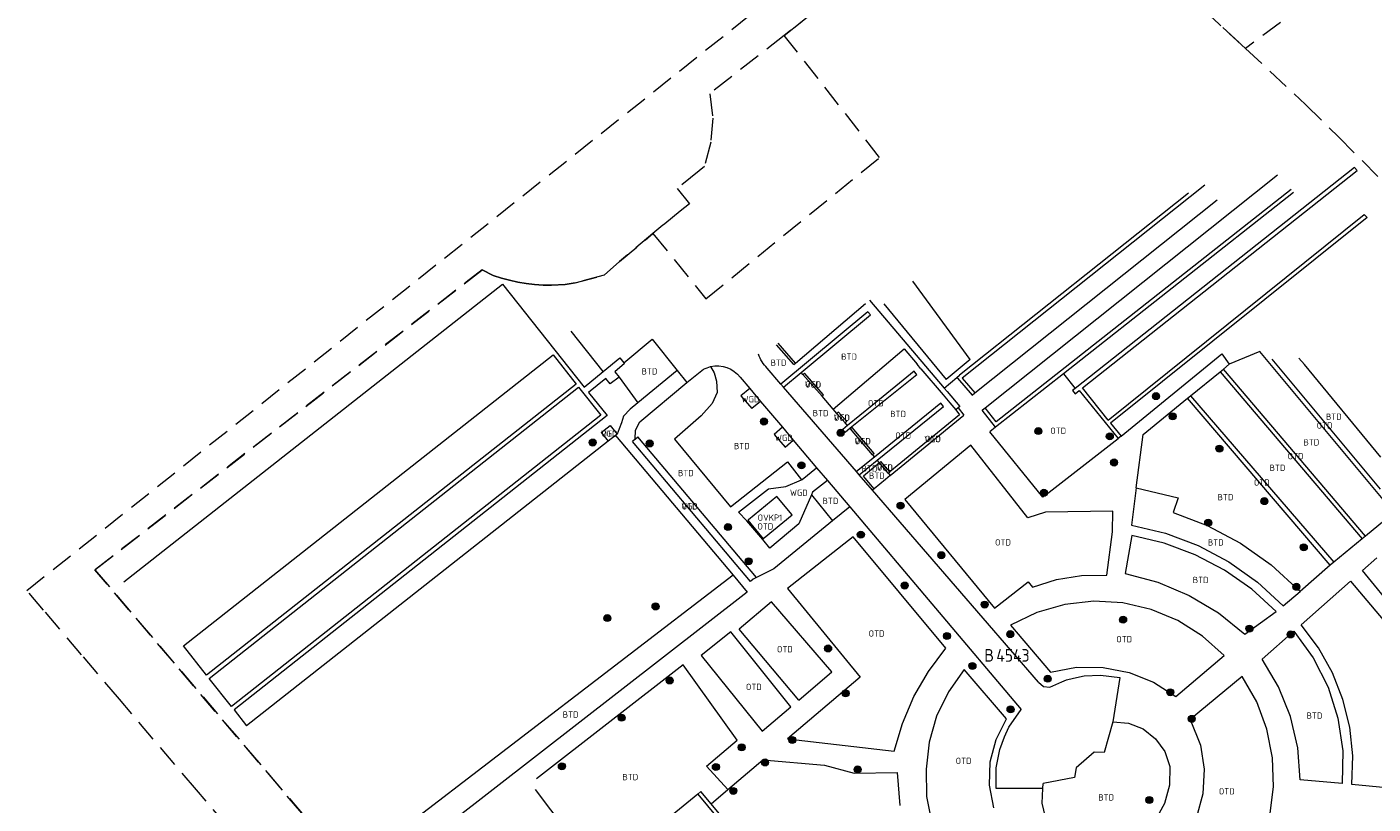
# Model space of a CAD drawing. Header units: metres. Extents: x 207644 to 210135, y 370459 to 373417.
# Tile 229 of 256: x 207796 to 207988, y 372842 to 372953. Entities that reach past the tile are written whole.
import ezdxf
from ezdxf.enums import TextEntityAlignment as Align

# ---------------------------------------------------------------- set-up
doc = ezdxf.new("R2010")
doc.units = ezdxf.units.M
doc.linetypes.add('HIDDEN2', pattern=[4.7625, 3.175, -1.5875])
for name, color, linetype in [('BTD', 7, 'Continuous'), ('KAD_perceelnummer', 212, 'Continuous'), ('KAD_sectie', 212, 'Continuous'), ('KAD_Vastgesteld_Perceel', 212, 'Continuous'), ('OTD', 7, 'Continuous'), ('OVKP1', 7, 'Continuous'), ('VGO', 7, 'Continuous'), ('WGD', 7, 'Continuous')]:
    doc.layers.add(name, color=color, linetype=linetype)
for name, color, linetype, lineweight in [('GBOR', 7, 'Continuous', 25), ('GIMGMV', 7, 'Continuous', 25), ('GMV', 7, 'Continuous', 25), ('LSHD', 34, 'Continuous', 35), ('Q26_boom', 72, 'Continuous', 0)]:
    doc.layers.add(name, color=color, linetype=linetype, lineweight=lineweight)
doc.styles.add('ISO', font='isocpeur.ttf', dxfattribs={"height": 1})
doc.styles.add('ISOCP', font='ISOCP.shx', dxfattribs={"height": 1.8})

# ---------------------------------------------------------------- blocks, each defined once
blk = doc.blocks.new('ACMAP_ANN_TEMPLATE_Vastgesteld_Perceelnummer')
at = {"layer": 'KAD_perceelnummer', "style": 'ISOCP'}
blk.add_attdef('Perceelnummer', text='', height=1.8, dxfattribs=at).set_placement((0, 0), align=Align.MIDDLE)
at = {"layer": 'KAD_sectie', "style": 'ISOCP'}
blk.add_attdef('sectie', text='', height=1.8, dxfattribs=at).set_placement((-2.7, 0), align=Align.MIDDLE_RIGHT)
blk = doc.blocks.new('Q26')
blk.add_hatch(color=256).paths.add_polyline_path([(-0.45, -0.01, 1), (0.55, -0.01, 1)])
blk.add_circle((0.05, -0.01), 0.5)

msp = doc.modelspace()

# ---------------------------------------------------------------- linework, layer by layer
at = {"layer": 'GBOR', "color": 253, "linetype": 'Continuous', "lineweight": 13}
for points in [[(207918.539, 372913.651), (207927.439, 372902.869)], [(207878.501, 372904.001), (207873.917, 372909.773)], [(207893.82, 372904.714), (207894.333, 372903.817), (207894.645, 372902.632), (207894.77, 372901.031), (207894.041, 372899.429), (207892.478, 372897.693), (207888.649, 372894.344), (207896.65, 372884.683), (207904.817, 372891.098)], [(207930.885, 372905.713), (207927.439, 372902.869)], [(207880.752, 372903.207), (207883.421, 372899.533)], [(207927.17, 372901.645), (207928.98, 372903.149)], [(207899.421, 372901.559), (207898.132, 372900.541)], [(207898.132, 372900.541), (207899.704, 372898.73)], [(207900.969, 372899.729), (207899.704, 372898.73)], [(207904.078, 372896.053), (207902.903, 372895.034), (207904.481, 372893.216), (207905.633, 372894.215)], [(207904.817, 372891.098), (207906.812, 372888.558)], [(207903.277, 372886.17), (207899.252, 372882.856)], [(207905.454, 372883.528), (207903.277, 372886.17)], [(207908.209, 372886.419), (207911.242, 372882.699)], [(207901.485, 372880.259), (207905.454, 372883.528)], [(207899.252, 372882.856), (207899.155, 372882.776)], [(207899.155, 372882.776), (207901.333, 372880.134)], [(207901.333, 372880.134), (207901.485, 372880.259)], [(207905.27, 372856.131), (207896.708, 372866.851)], [(207906.414, 372857.105), (207897.921, 372867.232)]]:
    msp.add_lwpolyline(points, dxfattribs=at)
at = {"layer": 'GIMGMV', "color": 253, "linetype": 'Continuous', "lineweight": 13}
for points in [[(207906.99, 372903.588), (207907.215, 372903.787)], [(207928.98, 372903.149), (207929.376, 372903.494)], [(207909.957, 372900.678), (207909.729, 372900.483)], [(207931.158, 372900.648), (207931.535, 372900.976)], [(207929.186, 372898.807), (207928.842, 372898.515)], [(207929.414, 372899), (207929.186, 372898.807)], [(207912.089, 372898.199), (207911.862, 372898.003)], [(207913.268, 372896.878), (207913.044, 372896.678)], [(207878.205, 372895.308), (207879.502, 372896.321)], [(207878.205, 372895.308), (207879.192, 372894.044)], [(207879.502, 372896.321), (207880.463, 372895.043)], [(207883.066, 372894.335), (207883.456, 372894.664)], [(207883.066, 372894.335), (207882.677, 372894.028)], [(207899.917, 372874.371), (207899.537, 372874.046), (207882.677, 372894.028)]]:
    msp.add_lwpolyline(points, dxfattribs=at)
at = {"layer": 'GMV', "color": 253, "linetype": 'Continuous', "lineweight": 13}
for points in [[(207950.564, 372897.056), (207946.934, 372901.655), (207986.122, 372932.678), (207985.75, 372933.145), (207945.887, 372901.597)], [(207933.005, 372898.843), (207974.777, 372932.088)], [(207962.035, 372929.457), (207929.376, 372903.494)], [(207964.383, 372930.621), (207929.718, 372903.063)], [(207976.698, 372929.984), (207934.611, 372896.825)], [(207977.038, 372929.552), (207944.216, 372903.692)], [(207931.535, 372900.976), (207966.161, 372928.531)], [(207950.564, 372897.056), (207987.148, 372926.413), (207987.569, 372925.983), (207950.937, 372896.631)], [(207810.056, 372874.007), (207864.132, 372916.476), (207875.765, 372901.777), (207878.501, 372904.001)], [(207930.885, 372905.713), (207922.694, 372916.92)], [(207916.53, 372914.19), (207927.17, 372901.645)], [(207916.648, 372912.076), (207916.265, 372912.528), (207903.868, 372902.223)], [(207905.953, 372905.218), (207915.958, 372913.705)], [(207906.751, 372903.876), (207916.648, 372912.076)], [(207881.455, 372905.237), (207885.462, 372908.623)], [(207885.462, 372908.623), (207889.063, 372904.145)], [(207821.859, 372860.676), (207818.567, 372864.834), (207871.326, 372906.384), (207874.631, 372902.209), (207821.859, 372860.676)], [(207905.724, 372905.024), (207903.245, 372907.834)], [(207905.953, 372905.218), (207903.47, 372908.032)], [(207911.32, 372898.632), (207921.453, 372907.227)], [(207921.453, 372907.227), (207923.299, 372905.05)], [(207952.42, 372894.781), (207966.8, 372906.517)], [(207966.8, 372906.517), (207967.874, 372905.034)], [(207972.226, 372906.88), (207967.874, 372905.034)], [(207991.347, 372885.041), (207990.81, 372884.58), (207972.226, 372906.88)], [(207878.501, 372904.001), (207880.889, 372905.942)], [(207881.524, 372905.156), (207880.131, 372903.98), (207880.752, 372903.207)], [(207880.889, 372905.942), (207881.455, 372905.237)], [(207881.455, 372905.237), (207881.524, 372905.156)], [(207890.436, 372902.438), (207892.831, 372904.334)], [(207903.868, 372902.223), (207901.911, 372904.488)], [(207905.724, 372905.024), (207905.953, 372905.218)], [(207923.859, 372904.389), (207923.299, 372905.05)], [(207923.859, 372904.389), (207927.008, 372900.677)], [(207966.575, 372903.978), (207967.041, 372904.357)], [(207967.041, 372904.357), (207967.874, 372905.034)], [(207987.322, 372880.523), (207967.041, 372904.357)], [(207973.939, 372905.771), (207989.436, 372887.217)], [(207978.614, 372904.987), (207977.803, 372905.903)], [(207989.524, 372891.759), (207978.614, 372904.987)], [(207880.752, 372903.207), (207879.489, 372902.234), (207878.87, 372903), (207876.38, 372901.027), (207879.058, 372897.73), (207825.792, 372855.715), (207827.574, 372853.428)], [(207889.063, 372904.145), (207883.421, 372899.533)], [(207883.735, 372896.818), (207890.436, 372902.438)], [(207889.063, 372904.145), (207890.436, 372902.438)], [(207898.049, 372903.181), (207899.421, 372901.559)], [(207904.238, 372901.794), (207906.751, 372903.876)], [(207906.99, 372903.588), (207906.751, 372903.876)], [(207909.729, 372900.483), (207906.99, 372903.588)], [(207909.957, 372900.678), (207907.215, 372903.787)], [(207923.25, 372903.552), (207922.886, 372904.037), (207916.885, 372899.179), (207913.369, 372896.283)], [(207923.25, 372903.552), (207913.758, 372895.906)], [(207928.98, 372903.149), (207929.075, 372903.041)], [(207929.075, 372903.041), (207931.158, 372900.648)], [(207929.718, 372903.063), (207931.535, 372900.976)], [(207944.216, 372903.692), (207934.522, 372896.054)], [(207944.216, 372903.692), (207945.887, 372901.597)], [(207962.36, 372900.553), (207966.575, 372903.978)], [(207966.575, 372903.978), (207986.859, 372880.141)], [(207874.986, 372901.774), (207878.171, 372897.8), (207825.402, 372856.19), (207822.247, 372860.184), (207874.986, 372901.774)], [(207899.421, 372901.559), (207900.969, 372899.729)], [(207904.238, 372901.794), (207903.868, 372902.223)], [(207914.67, 372889.718), (207904.238, 372901.794)], [(207911.32, 372898.632), (207909.729, 372900.483)], [(207927.008, 372900.677), (207927.978, 372899.534)], [(207927.17, 372901.645), (207927.58, 372901.162)], [(207927.58, 372901.162), (207929.414, 372899)], [(207945.887, 372901.597), (207945.514, 372901.302)], [(207945.514, 372901.302), (207945.875, 372900.825), (207946.464, 372901.282), (207952.017, 372894.454)], [(207961.932, 372900.206), (207962.36, 372900.553)], [(207962.36, 372900.553), (207982.791, 372876.783)], [(207882.322, 372898.634), (207881.377, 372897.656), (207881.089, 372896.66)], [(207883.421, 372899.533), (207882.322, 372898.634)], [(207900.969, 372899.729), (207904.078, 372896.053)], [(207911.862, 372898.003), (207911.32, 372898.632)], [(207917.613, 372891.344), (207927.074, 372899.001), (207926.681, 372899.468), (207917.23, 372891.796)], [(207927.978, 372899.534), (207928.842, 372898.515)], [(207928.842, 372898.515), (207929.355, 372897.826)], [(207929.186, 372898.807), (207929.977, 372897.754)], [(207932.575, 372898.5), (207932.868, 372898.734)], [(207934.522, 372896.054), (207932.575, 372898.5)], [(207932.868, 372898.734), (207933.005, 372898.843)], [(207934.611, 372896.825), (207933.005, 372898.843)], [(207955.557, 372895.026), (207961.932, 372900.206)], [(207982.29, 372876.364), (207961.932, 372900.206)], [(207881.089, 372896.66), (207880.79, 372895.834)], [(207883.108, 372895.655), (207883.735, 372896.818)], [(207913.044, 372896.678), (207911.862, 372898.003)], [(207913.268, 372896.878), (207912.089, 372898.199)], [(207913.369, 372896.283), (207913.044, 372896.678)], [(207929.355, 372897.826), (207919.428, 372889.695)], [(207919.483, 372889.159), (207929.977, 372897.754)], [(207950.937, 372896.631), (207952.42, 372894.781)], [(207880.225, 372894.856), (207897.026, 372874.946)], [(207880.79, 372895.834), (207880.463, 372895.043)], [(207883.066, 372894.335), (207883.108, 372895.655)], [(207900.384, 372874.608), (207883.456, 372894.664)], [(207904.078, 372896.053), (207905.633, 372894.215)], [(207913.369, 372896.283), (207912.708, 372895.738)], [(207913.023, 372895.314), (207912.708, 372895.738)], [(207913.758, 372895.906), (207913.023, 372895.314)], [(207913.807, 372895.845), (207913.758, 372895.906)], [(207914.036, 372896.04), (207913.807, 372895.845)], [(207916.956, 372892.134), (207913.807, 372895.845)], [(207917.185, 372892.328), (207914.036, 372896.04)], [(207934.522, 372896.054), (207933.713, 372895.417)], [(207941.24, 372886.064), (207933.713, 372895.417)], [(207952.42, 372894.781), (207952.017, 372894.454)], [(207954.579, 372887.416), (207955.557, 372895.026)], [(207905.633, 372894.215), (207908.962, 372890.279)], [(207930.958, 372893.49), (207921.561, 372885.718)], [(207939.093, 372883.112), (207930.958, 372893.49)], [(207941.716, 372886.445), (207952.017, 372894.454)], [(207917.23, 372891.796), (207914.67, 372889.718)], [(207915.054, 372889.273), (207917.613, 372891.344)], [(207917.92, 372890.985), (207915.651, 372889.056)], [(207917.185, 372892.328), (207916.956, 372892.134)], [(207916.956, 372892.134), (207917.23, 372891.796)], [(207917.92, 372890.985), (207917.613, 372891.344)], [(207918.148, 372891.179), (207917.92, 372890.985)], [(207917.978, 372890.917), (207917.92, 372890.985)], [(207919.196, 372889.505), (207917.978, 372890.917)], [(207919.428, 372889.695), (207918.148, 372891.179)], [(207906.919, 372888.604), (207908.962, 372890.279)], [(207908.962, 372890.279), (207910.495, 372888.468)], [(207915.054, 372889.273), (207914.67, 372889.718)], [(207916.952, 372887.076), (207915.054, 372889.273)], [(207917.172, 372887.266), (207915.651, 372889.056)], [(207919.483, 372889.159), (207918.776, 372888.58)], [(207919.196, 372889.505), (207919.428, 372889.695)], [(207919.288, 372889.398), (207919.196, 372889.505)], [(207919.288, 372889.398), (207919.483, 372889.159)], [(207897.823, 372883.947), (207902.071, 372887.266)], [(207902.071, 372887.266), (207904.589, 372887.596)], [(207904.589, 372887.596), (207906.812, 372888.558)], [(207906.812, 372888.558), (207906.919, 372888.604)], [(207910.495, 372888.468), (207908.364, 372886.78)], [(207910.495, 372888.468), (207913.688, 372884.692)], [(207917.172, 372887.266), (207916.952, 372887.076)], [(207940.645, 372859.648), (207916.952, 372887.076)], [(207918.776, 372888.58), (207917.172, 372887.266)], [(207954.579, 372887.416), (207953.894, 372882.089)], [(207954.579, 372887.416), (207960.568, 372885.996)], [(207908.209, 372886.419), (207906.414, 372882.245)], [(207908.364, 372886.78), (207908.209, 372886.419)], [(207921.561, 372885.718), (207934.348, 372870.233)], [(207941.716, 372886.445), (207941.24, 372886.064)], [(207960.568, 372885.996), (207959.858, 372883.878)], [(207899.011, 372882.674), (207897.823, 372883.947)], [(207913.688, 372884.692), (207911.242, 372882.699)], [(207913.688, 372884.692), (207938.163, 372855.757)], [(207941.656, 372883.946), (207939.093, 372883.112)], [(207951.232, 372884.067), (207941.656, 372883.946)], [(207951.199, 372881.115), (207951.232, 372884.067)], [(207959.858, 372883.878), (207964.716, 372882.045)], [(207991.941, 372884.336), (207987.322, 372880.523)], [(207901.291, 372880.011), (207899.011, 372882.674)], [(207906.414, 372882.245), (207902.292, 372878.804)], [(207911.242, 372882.699), (207902.863, 372875.867)], [(207953.894, 372882.089), (207958.749, 372880.938)], [(207964.716, 372882.045), (207969.476, 372879.513)], [(207902.292, 372878.804), (207901.291, 372880.011)], [(207914.174, 372880.414), (207904.82, 372873.061)], [(207927.412, 372864.506), (207914.174, 372880.414)], [(207950.381, 372874.958), (207951.199, 372881.115)], [(207953.967, 372880.592), (207952.999, 372875.191)], [(207958.575, 372879.503), (207953.967, 372880.592)], [(207963.008, 372877.842), (207958.575, 372879.503)], [(207958.749, 372880.938), (207963.418, 372879.176)], [(207969.476, 372879.513), (207973.876, 372876.394)], [(207986.859, 372880.141), (207982.791, 372876.783)], [(207987.322, 372880.523), (207986.859, 372880.141)], [(207967.198, 372875.637), (207963.008, 372877.842)], [(207963.418, 372879.176), (207967.823, 372876.833)], [(207986.888, 372875.591), (207988.937, 372877.409)], [(207902.863, 372875.867), (207900.384, 372874.608)], [(207971.077, 372872.922), (207967.198, 372875.637)], [(207967.823, 372876.833), (207971.894, 372873.947)], [(207973.876, 372876.394), (207977.987, 372872.604)], [(207982.29, 372876.364), (207977.987, 372872.604)], [(207982.791, 372876.783), (207982.29, 372876.364)], [(208006.497, 372851.628), (207986.888, 372875.591)], [(207897.026, 372874.946), (207848.665, 372837.814)], [(207897.026, 372874.946), (207899.023, 372872.524)], [(207900.384, 372874.608), (207899.917, 372874.371)], [(207934.348, 372870.233), (207939.148, 372873.999)], [(207939.148, 372873.999), (207939.794, 372873.212)], [(207939.794, 372873.212), (207943.223, 372874.317)], [(207943.223, 372874.317), (207946.778, 372874.903)], [(207946.778, 372874.903), (207950.381, 372874.958)], [(207952.999, 372875.191), (207957.685, 372873.943)], [(207957.685, 372873.943), (207962.151, 372872.056)], [(207971.894, 372873.947), (207975.563, 372870.565)], [(207978.131, 372867.857), (207985.184, 372874.087)], [(207985.184, 372874.087), (208005.122, 372850.51)], [(207899.023, 372872.524), (207850.859, 372835.065)], [(207904.82, 372873.061), (207915.172, 372860.401)], [(207962.151, 372872.056), (207966.313, 372869.567)], [(207974.583, 372869.741), (207971.077, 372872.922)], [(207975.563, 372870.565), (207977.987, 372872.604)], [(207902.516, 372871.114), (207897.921, 372867.232)], [(207911.156, 372861.144), (207902.516, 372871.114)], [(207944.389, 372870.759), (207940.398, 372869.612)], [(207948.515, 372871.221), (207944.389, 372870.759)], [(207952.661, 372870.984), (207948.515, 372871.221)], [(207956.708, 372870.056), (207952.661, 372870.984)], [(207960.543, 372868.462), (207956.708, 372870.056)], [(207970.088, 372866.524), (207974.583, 372869.741)], [(207940.398, 372869.612), (207936.656, 372867.813)], [(207936.656, 372867.813), (207942.358, 372861.104)], [(207964.055, 372866.247), (207960.543, 372868.462)], [(207966.313, 372869.567), (207970.088, 372866.524)], [(207980.602, 372864.591), (207978.131, 372867.857)], [(207896.708, 372866.851), (207892.492, 372863.484)], [(207967.147, 372863.475), (207964.055, 372866.247)], [(207972.584, 372862.959), (207977.081, 372866.931)], [(207977.081, 372866.931), (207979.856, 372863.155)], [(207924.918, 372861.19), (207927.412, 372864.506)], [(207982.607, 372861.019), (207980.602, 372864.591)], [(207889.887, 372862.156), (207868.956, 372845.851)], [(207897.611, 372851.377), (207889.887, 372862.156)], [(207892.492, 372863.484), (207901.187, 372852.654)], [(207960.26, 372857.616), (207967.147, 372863.475)], [(207974.904, 372859.01), (207972.584, 372862.959)], [(207979.856, 372863.155), (207981.979, 372858.978)], [(207915.172, 372860.401), (207904.794, 372851.584)], [(207906.414, 372857.105), (207911.156, 372861.144)], [(207922.839, 372857.6), (207924.918, 372861.19)], [(207930.037, 372861.456), (207927.779, 372858.311)], [(207936.061, 372854.458), (207930.037, 372861.456)], [(207942.358, 372861.104), (207946.074, 372861.791)], [(207944.629, 372860.006), (207945.618, 372860.235)], [(207945.618, 372860.235), (207947.135, 372860.585)], [(207946.074, 372861.791), (207949.854, 372861.773)], [(207947.135, 372860.585), (207949.468, 372860.682)], [(207949.468, 372860.682), (207952.25, 372860.322)], [(207949.854, 372861.773), (207953.564, 372861.05)], [(207952.25, 372860.322), (207951.248, 372854.015)], [(207953.564, 372861.05), (207957.073, 372859.648)], [(207969.722, 372860.49), (207962.308, 372854.32)], [(207971.793, 372856.876), (207969.722, 372860.49)], [(207984.109, 372857.209), (207982.607, 372861.019)], [(207927.779, 372858.311), (207926.087, 372854.828)], [(207940.645, 372859.648), (207941.358, 372859.066)], [(207941.358, 372859.066), (207942.274, 372858.973)], [(207942.274, 372858.973), (207943.985, 372859.724)], [(207943.985, 372859.724), (207944.629, 372860.006)], [(207957.073, 372859.648), (207960.26, 372857.616)], [(207976.603, 372854.757), (207974.904, 372859.01)], [(207981.979, 372858.978), (207983.395, 372854.511)], [(207921.205, 372853.786), (207922.839, 372857.6)], [(207973.251, 372852.975), (207971.793, 372856.876)], [(207985.08, 372853.23), (207984.109, 372857.209)], [(207901.187, 372852.654), (207905.27, 372856.131)], [(207926.087, 372854.828), (207925.01, 372851.109)], [(207934.577, 372851.5), (207936.061, 372854.458)], [(207936.4, 372853.252), (207938.163, 372855.757)], [(207962.308, 372854.32), (207963.753, 372850.681)], [(207977.644, 372850.298), (207976.603, 372854.757)], [(207983.395, 372854.511), (207984.065, 372849.874)], [(207920.04, 372849.804), (207921.205, 372853.786)], [(207935.796, 372851.845), (207936.4, 372853.252)], [(207974.06, 372848.889), (207973.251, 372852.975)], [(207985.501, 372849.156), (207985.08, 372853.23)], [(207893.262, 372847.7), (207897.611, 372851.377)], [(207904.794, 372851.584), (207920.04, 372849.804)], [(207925.01, 372851.109), (207924.58, 372847.261)], [(207933.76, 372848.293), (207934.577, 372851.5)], [(207935.118, 372850.07), (207935.796, 372851.845)], [(207963.753, 372850.681), (207964.312, 372847.237)], [(207896.272, 372844.344), (207901.281, 372848.599)], [(207901.281, 372848.599), (207910.072, 372847.816)], [(207934.589, 372847.435), (207935.118, 372850.07)], [(207948.593, 372849.675), (207946, 372847.438)], [(207950.011, 372849.646), (207948.593, 372849.675)], [(207974.197, 372844.726), (207974.06, 372848.889)], [(207978.003, 372845.732), (207977.644, 372850.298)], [(207984.065, 372849.874), (207983.972, 372845.189)], [(207985.366, 372845.062), (207985.501, 372849.156)], [(207896.272, 372844.344), (207893.262, 372847.7)], [(207910.072, 372847.816), (207914.305, 372846.678)], [(207914.305, 372846.678), (207920.459, 372846.758)], [(207920.459, 372846.758), (207920.858, 372842.065)], [(207924.58, 372847.261), (207924.671, 372843.358)], [(207933.648, 372844.985), (207933.76, 372848.293)], [(207934.594, 372846.892), (207934.589, 372847.435)], [(207934.617, 372844.493), (207934.594, 372846.892)], [(207946, 372847.438), (207945.78, 372846.053)], [(207964.312, 372847.237), (207964.115, 372843.753)], [(207934.247, 372841.73), (207933.648, 372844.985)], [(207973.659, 372840.596), (207974.197, 372844.726)], [(207983.972, 372845.189), (207978.003, 372845.732)], [(207996.279, 372844.038), (207985.366, 372845.062)], [(207868.776, 372844.37), (207883.654, 372824.63)], [(207892.011, 372843.668), (207887.809, 372840.245)], [(207892.45, 372844.053), (207892.011, 372843.668)], [(207892.011, 372843.668), (207913.379, 372817.911)], [(207893.898, 372842.313), (207892.45, 372844.053)], [(207893.898, 372842.313), (207896.272, 372844.344)], [(207924.671, 372843.358), (207925.418, 372839.527)], [(207941.248, 372844.493), (207934.617, 372844.493)], [(207964.115, 372843.753), (207963.172, 372840.394)], [(207913.863, 372818.328), (207893.898, 372842.313)]]:
    msp.add_lwpolyline(points, dxfattribs=at)
for points in [[(207901.911, 372904.488, -0.1208686), (207900.658, 372906.463)], [(207892.831, 372904.334, -0.0648505), (207893.82, 372904.714)], [(207893.82, 372904.714, -0.300982), (207898.049, 372903.181)]]:
    msp.add_lwpolyline(points, format="xyb", dxfattribs=at)
at = {"layer": 'KAD_Vastgesteld_Perceel', "color": 253, "linetype": 'HIDDEN2', "lineweight": 13}
for points in [[(208051.493, 372840.693), (207914.182, 372734.19), (207891.657, 372760.808), (207890.19, 372762.528), (207883.701, 372770.137), (207877.576, 372777.32), (207871.666, 372784.251), (207865.582, 372791.386), (207853.001, 372806.127), (207848.969, 372810.851), (207848.969, 372810.851), (207845.055, 372815.437), (207841.199, 372819.955), (207837.453, 372824.344), (207836.867, 372825.031), (207831.073, 372831.82), (207820.434, 372844.284), (207809.42, 372857.239), (207804.018, 372863.593), (207798.609, 372869.954), (207796.219, 372872.766), (207944.069, 372990.393)], [(207979.031, 372956.682), (207970.177, 372950.107), (207939.021, 372979.047), (207904.348, 372951.986), (207893.699, 372943.648), (207894.156, 372940.17), (207893.835, 372936.758), (207892.954, 372933.281), (207892.172, 372932.649), (207889.065, 372930.138), (207890.825, 372927.96), (207889.492, 372926.88), (207887.272, 372925.081), (207887.101, 372924.942), (207887.018, 372924.874), (207885.601, 372923.692), (207880.834, 372919.716), (207878.647, 372917.773), (207874.501, 372916.662), (207873.046, 372916.432), (207871.122, 372916.318), (207869.911, 372916.342), (207868.703, 372916.426), (207867.501, 372916.568), (207866.307, 372916.77), (207865.125, 372917.031), (207863.956, 372917.349), (207862.805, 372917.724), (207861.232, 372918.538), (207805.932, 372875.697), (207912.596, 372750.305)], [(208060.247, 372860.905), (207914.593, 372747.944), (207912.596, 372750.305), (207805.932, 372875.697), (207861.232, 372918.538), (207862.805, 372917.724), (207863.956, 372917.349), (207865.125, 372917.031), (207866.307, 372916.77), (207867.501, 372916.568), (207868.703, 372916.426), (207869.911, 372916.342), (207871.122, 372916.318), (207873.046, 372916.432), (207874.501, 372916.662), (207878.647, 372917.773), (207880.834, 372919.716), (207885.601, 372923.692), (207893.163, 372914.393), (207917.954, 372934.558), (207904.348, 372951.986), (207939.021, 372979.047)], [(207939.021, 372979.047), (207970.177, 372950.107), (207978.768, 372942.127), (207983.48, 372937.479), (207990.548, 372930.378)]]:
    msp.add_lwpolyline(points, dxfattribs=at)
at = {"layer": 'LSHD', "color": 253, "linetype": 'Continuous', "lineweight": 13}
for points in [[(207880.225, 372894.856), (207879.192, 372894.044)], [(207880.463, 372895.043), (207880.225, 372894.856)], [(207879.192, 372894.044), (207863.295, 372881.537), (207827.574, 372853.428)], [(207951.248, 372854.015), (207950.011, 372849.646)], [(207951.248, 372854.015), (207953.492, 372853.817)], [(207953.492, 372853.817), (207955.588, 372852.991)], [(207955.588, 372852.991), (207957.363, 372851.605)], [(207957.363, 372851.605), (207958.673, 372849.772)], [(207958.673, 372849.772), (207959.41, 372847.643)], [(207959.41, 372847.643), (207959.348, 372844.959)], [(207941.248, 372844.493), (207941.327, 372845.226)], [(207945.78, 372846.053), (207941.327, 372845.226)], [(207959.348, 372844.959), (207958.638, 372842.37)], [(207941.63, 372840.388), (207941.18, 372842.416), (207941.248, 372844.493)], [(207958.638, 372842.37), (207957.321, 372840.03)]]:
    msp.add_lwpolyline(points, dxfattribs=at)

# ---------------------------------------------------------------- block references
at = {"layer": 'KAD_Vastgesteld_Perceel', "color": 253, "linetype": 'HIDDEN2', "lineweight": 13}
ref = msp.add_blockref('ACMAP_ANN_TEMPLATE_Vastgesteld_Perceelnummer', (207936.986, 372863.496), dxfattribs=at)
ref.add_attrib('Perceelnummer', '4543', dxfattribs={"layer": 'KAD_perceelnummer', "lineweight": 13, "height": 1.8, "style": 'ISOCP'}).set_placement((207936.986, 372863.496), align=Align.MIDDLE)
ref.add_attrib('sectie', 'B', dxfattribs={"layer": 'KAD_sectie', "lineweight": 13, "height": 1.8, "style": 'ISOCP'}).set_placement((207934.286, 372863.496), align=Align.MIDDLE_RIGHT)
at = {"layer": 'Q26_boom', "color": 253}
for p in [(207957.364, 372900.505), (207901.387, 372896.882), (207959.743, 372897.621), (207912.343, 372895.27), (207940.562, 372895.514), (207950.77, 372894.756), (207876.953, 372893.881), (207885.076, 372893.745), (207966.425, 372893.01), (207906.749, 372890.628), (207951.376, 372891.031), (207941.36, 372886.703), (207920.887, 372884.863), (207972.834, 372885.516), (207896.254, 372881.813), (207915.223, 372880.741), (207964.818, 372882.435), (207978.46, 372878.937), (207899.205, 372876.938), (207926.712, 372877.804), (207921.49, 372873.469), (207977.408, 372873.287), (207885.917, 372870.486), (207932.905, 372870.752), (207879.033, 372868.823), (207952.67, 372868.585), (207970.708, 372867.327), (207927.512, 372866.268), (207936.558, 372866.537), (207976.575, 372866.486), (207910.552, 372864.487), (207931.159, 372861.995), (207887.935, 372859.923), (207941.911, 372860.171), (207913.052, 372858.085), (207959.396, 372858.239), (207936.595, 372855.788), (207881.068, 372854.604), (207962.463, 372854.445), (207898.209, 372850.377), (207905.432, 372851.428), (207901.546, 372848.219), (207872.541, 372847.68), (207894.529, 372847.567), (207914.758, 372847.233), (207897.009, 372844.152), (207956.414, 372842.859)]:
    msp.add_blockref('Q26', p, dxfattribs=at)

# ---------------------------------------------------------------- texts
at = {"layer": 'BTD', "color": 253, "linetype": 'Continuous', "lineweight": 13, "style": 'ISO'}
for p in [(207913.589, 372906.126), (207885.097, 372904.027), (207903.525, 372905.266), (207909.534, 372898.071), (207920.589, 372897.946), (207982.799, 372897.557), (207898.279, 372893.366), (207979.591, 372893.896), (207890.293, 372889.514), (207916.499, 372890.143), (207917.567, 372889.138), (207974.75, 372890.268), (207910.93, 372885.534), (207967.327, 372886.076), (207965.941, 372879.614), (207963.791, 372874.253), (207873.844, 372855.044), (207980.032, 372854.899), (207882.363, 372846.128), (207950.295, 372843.221)]:
    msp.add_text('BTD', height=0.9, dxfattribs=at).set_placement(p, align=Align.MIDDLE_CENTER)
at = {"layer": 'OTD', "color": 253, "linetype": 'Continuous', "lineweight": 13, "style": 'ISO'}
for p in [(207908.445, 372902.164), (207917.413, 372899.479), (207912.559, 372897.416), (207981.49, 372896.304), (207879.39, 372895.133), (207921.329, 372894.867), (207925.569, 372894.387), (207943.459, 372895.557), (207915.539, 372894.049), (207977.338, 372891.92), (207918.701, 372890.315), (207972.52, 372888.168), (207890.832, 372884.756), (207901.64, 372881.896), (207935.567, 372879.619), (207917.52, 372866.616), (207952.877, 372865.802), (207904.433, 372864.366), (207900.001, 372858.992), (207929.948, 372848.446), (207967.515, 372844.09)]:
    msp.add_text('OTD', height=0.9, dxfattribs=at).set_placement(p, align=Align.MIDDLE_CENTER)
at = {"layer": 'OVKP1', "color": 253, "linetype": 'Continuous', "lineweight": 13, "style": 'ISO'}
msp.add_text('OVKP1', height=0.9, dxfattribs=at).set_placement((207902.305, 372883.152), align=Align.MIDDLE_CENTER)
at = {"layer": 'VGO', "color": 253, "linetype": 'Continuous', "lineweight": 13, "style": 'ISO'}
for p in [(207908.448, 372902.146), (207912.55, 372897.431), (207879.353, 372895.133), (207925.508, 372894.35), (207915.532, 372894.065), (207918.707, 372890.31), (207890.818, 372884.774)]:
    msp.add_text('VGO', height=0.9, dxfattribs=at).set_placement(p, align=Align.MIDDLE_CENTER)
at = {"layer": 'WGD', "color": 253, "linetype": 'Continuous', "lineweight": 13, "style": 'ISO'}
for p in [(207899.503, 372900.056), (207904.275, 372894.543), (207906.426, 372886.707)]:
    msp.add_text('WGD', height=0.9, dxfattribs=at).set_placement(p, align=Align.MIDDLE_CENTER)

doc.saveas('drawing.dxf')
